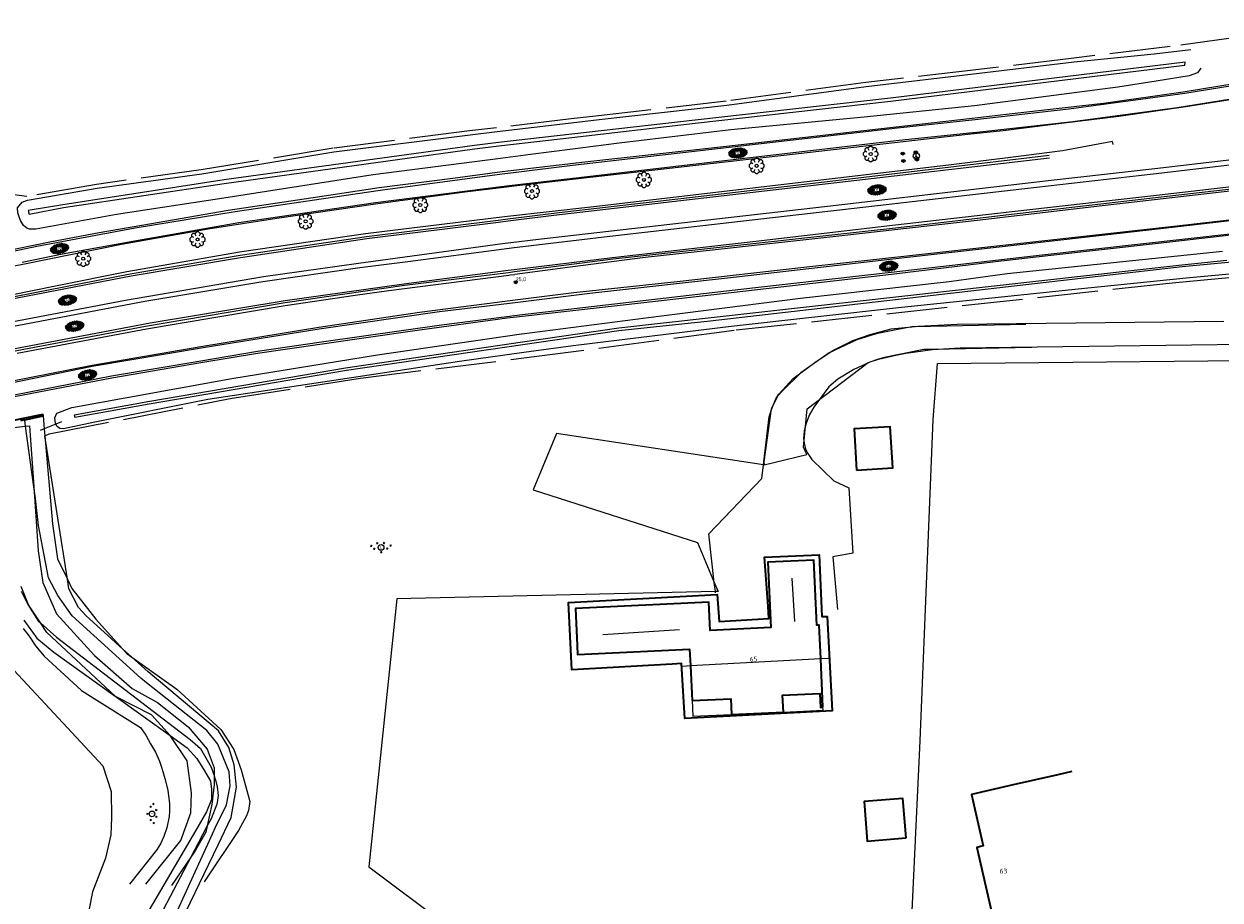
# Model space of a CAD drawing. Header units: metres. Extents: x 181682 to 183922, y 386244 to 387136.
# Tile 61 of 62: x 183452 to 183610, y 386935 to 387051. Entities that reach past the tile are written whole.
import ezdxf
from ezdxf.enums import TextEntityAlignment as Align

# ---------------------------------------------------------------- set-up
doc = ezdxf.new("R2010")
doc.units = ezdxf.units.M
doc.linetypes.add('IE-TERREINAFSCHEIDING', pattern=[10, 8, -2])
for name, color, linetype, lineweight in [('B-WE-GK-KADEMUUR-GV', 251, 'Continuous', 35), ('B-WE-GR-BOOM-S', 251, 'Continuous', 25), ('B-WE-GW-WATERGANG_INSTEEK-G', 251, 'Continuous', 18), ('B-WE-GW-WATERGANG_WATERLIJN-G', 251, 'Continuous', 18), ('B-WE-IE-TERREINAFSCHEIDING-G', 251, 'IE-TERREINAFSCHEIDING', 18), ('B-WE-KG-KADASTRAAL_NOK-G', 251, 'Continuous', 25), ('B-WE-KW-KUNSTWERK-GV', 251, 'Continuous', 25), ('B-WE-OG-TOPOGRAFIE_BEBOUWING-G', 251, 'Continuous', 35), ('B-WE-OG-TOPOGRAFIE_BEBOUWING-GV', 251, 'Continuous', 35), ('B-WE-OG-TOPOGRAFIE_BEBOUWING_LUIFEL-GV', 251, 'Continuous', 18), ('B-WE-OG-TOPOGRAFIE_TERREIN_AGRARISCH-GV', 251, 'Continuous', 18), ('B-WE-OG-TOPOGRAFIE_TERREIN_GROEN_BOS-GV', 251, 'Continuous', 18), ('B-WE-OG-TOPOGRAFIE_TERREIN_GROEN_BOS-SV', 251, 'Continuous', 25), ('B-WE-OG-TOPOGRAFIE_WATER-GV', 251, 'Continuous', 18), ('B-WE-OG-TOPOGRAFIE_WEG_BERM-GV', 251, 'Continuous', 18), ('B-WE-OG-TOPOGRAFIE_WEG_INRIT-GV', 251, 'Continuous', 25), ('B-WE-OG-TOPOGRAFIE_WEG_RIJWEG-GV', 251, 'Continuous', 18), ('B-WE-OG-TOPOGRAFIE_WEG_RIJWEG-SV', 251, 'Continuous', 25), ('B-WE-OG-TOPOGRAFIE_WEG_RIJWIELPAD-GV', 251, 'Continuous', 18), ('B-WE-OG-TOPOGRAFIE_WEG_RIJWIELPAD-SV', 251, 'Continuous', 25), ('B-WE-OG-TOPOGRAFIE_WEG_VERHARD-G', 251, 'Continuous', 18), ('B-WE-VW-BEWEGWIJZERING_DRAAGCONSTRUCTIE-S', 251, 'Continuous', 25), ('B-WE-VW-MARKERING-G', 251, 'Continuous', 18), ('B-WE-VW-VERKEERSTEKEN_DRAAGCONSTRUCTIE-S', 251, 'Continuous', 25), ('Label_Nummeraanduidingreeks', 7, 'Continuous', 25), ('Label_puntobject', 7, 'Continuous', 25)]:
    doc.layers.add(name, color=color, linetype=linetype, lineweight=lineweight)
doc.layers.add('B-WE-IE-MEUBILAIR_WEGMEUBILAIR-S', color=251, linetype='Continuous')
doc.styles.add('NLCS-ISO', font='NLCS-ISO.ttf')
doc.styles.add('NLCS-ISO-M250-T18', font='NLCS-ISO.ttf', dxfattribs={"height": 0.45})
doc.styles.get("Standard").update_dxf_attribs({"font": 'arial.ttf'})

# ---------------------------------------------------------------- blocks, each defined once
blk = doc.blocks.new('SIE-WEG_WEGWIJZER-SO')
for q in [(-0.2916815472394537, -0.2916815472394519), (-4.547473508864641e-16, 0.4124999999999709), (0.2916815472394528, -0.2916815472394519)]:
    blk.add_line((-4.547473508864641e-16, 0), q)
blk.add_circle((-4.547473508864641e-16, 0), 0.4125000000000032)
blk = doc.blocks.new('SIE-WEG_PAAL_ALGEMEEN_TYPE_02-SO')
at = {"ltscale": 0.5}
h = blk.add_hatch(color=256, dxfattribs=at)
h.paths.add_polyline_path([(4.547473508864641e-16, 0), (0.1875000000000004, 0, 0.4142135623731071), (4.547473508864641e-16, 0.1875)])
h.paths.add_polyline_path([(4.547473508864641e-16, -0.1875), (4.547473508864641e-16, 0), (-0.1874999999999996, 3.163459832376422e-14, 0.4142135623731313)])
for p, q in [((-0.1874999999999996, 3.163459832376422e-14), (0.1875000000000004, 0)), ((4.547473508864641e-16, -0.1875), (4.547473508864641e-16, 0.1875))]:
    blk.add_line(p, q, dxfattribs=at)
blk.add_circle((4.547473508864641e-16, 0), 0.1875, dxfattribs=at)
blk = doc.blocks.new('SIE-WEG_VERKEERSBORD_PAAL-SO')
blk.add_line((-0.2999998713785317, 0.0002770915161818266), (0.2999998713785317, -0.0002770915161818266))
for radius in [0.1999999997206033, 0.07454196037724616]:
    blk.add_circle((3.492459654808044e-10, 4.656612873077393e-10), radius)
blk = doc.blocks.new('SGR-BOOM_01')
at = {"layer": 'B-WE-GR-BOOM-S'}
for points in [[(-0.5, 0.25, 0), (-0.75, 0.375, 0), (-1, 0.125, 0), (-1, -0.125, 0), (-0.75, -0.375, 0), (-0.5, -0.25, 0)], [(-0.3295050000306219, 0.7954949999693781, 0), (-0.6187190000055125, 0.7954949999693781, 0), (-0.7954950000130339, 0.6187190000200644, 0), (-0.7954950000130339, 0.3295049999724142, 0)], [(0.25, 0.5, 0), (0.375, 0.75, 0), (0.125, 1, 0), (-0.125, 1, 0), (-0.375, 0.75, 0), (-0.25, 0.5, 0)], [(0.7954949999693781, 0.3295049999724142, 0), (0.7954949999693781, 0.6187190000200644, 0), (0.6187179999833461, 0.7954949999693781, 0), (0.3295049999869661, 0.7954949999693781, 0)], [(0.5, -0.25, 0), (0.75, -0.375, 0), (1, -0.125, 0), (1, 0.125, 0), (0.75, 0.375, 0), (0.5, 0.25, 0)], [(-0.7954950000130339, -0.3295050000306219, 0), (-0.7954950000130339, -0.6187180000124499, 0), (-0.6187190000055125, -0.7954950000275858, 0), (-0.3295050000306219, -0.7954950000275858, 0)], [(-0.25, -0.5, 0), (-0.375, -0.75, 0), (-0.125, -1, 0), (0.125, -1, 0), (0.375, -0.75, 0), (0.25, -0.5, 0)], [(0.3295049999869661, -0.7954950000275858, 0), (0.6187179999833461, -0.7954950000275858, 0), (0.7954949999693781, -0.6187180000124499, 0), (0.7954949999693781, -0.3295050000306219, 0)]]:
    blk.add_polyline3d(points, dxfattribs=at)
blk.add_circle((0, 0), 0.2, dxfattribs=at)
blk.add_circle((0, 0), 0.2, dxfattribs=at)
blk = doc.blocks.new('SVH-GESLOTEN-SO')
at = {"linetype": 'Continuous', "lineweight": 0}
for p, q in [((-1.680019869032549, -0.04047918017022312), (-0.1865435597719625, 0.8719841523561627)), ((-1.66195131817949, 0.1205660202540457), (0.02107671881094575, -0.9064901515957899)), ((-1.627289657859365, -0.2362943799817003), (0.1849863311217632, 0.871404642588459)), ((-1.62234831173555, 0.2205000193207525), (-0.666161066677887, 0.8051829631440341)), ((-1.576988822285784, 0.2959003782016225), (0.3582210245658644, -0.8861671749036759)), ((-1.517352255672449, -0.3968696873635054), (-0.4489621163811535, 0.2557145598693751)), ((-1.445372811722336, 0.4424483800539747), (-0.4489621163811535, -0.1661700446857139)), ((-1.368009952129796, -0.5316247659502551), (-0.4489621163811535, 0.02973958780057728)), ((-1.276561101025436, 0.5672510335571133), (-0.4489621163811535, 0.0617446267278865)), ((-1.076322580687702, 0.6718880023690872), (-0.4489621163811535, 0.2886894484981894)), ((-0.8445506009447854, 0.7576948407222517), (-0.1027257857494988, 0.3042070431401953)), ((-0.5788661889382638, 0.8235380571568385), (0.2706663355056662, 0.3042070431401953)), ((-0.4407493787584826, -0.8750703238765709), (1.540182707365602, 0.3357146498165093)), ((-0.370404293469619, 0.3042070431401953), (0.4993280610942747, 0.8358864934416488)), ((-0.2769276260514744, 0.8654535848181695), (1.600450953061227, -0.2820374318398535)), ((-0.11899332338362, -0.9042528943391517), (1.639336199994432, 0.1702818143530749)), ((7.827879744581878e-05, 0.3042070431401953), (0.7716785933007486, 0.77589701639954)), ((0.07819232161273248, 0.8760614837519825), (1.669847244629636, -0.09638564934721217)), ((0.3705608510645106, 0.3022673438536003), (1.012229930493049, 0.6947967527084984)), ((0.3705608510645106, 0.07532252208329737), (1.220342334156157, 0.5951609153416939)), ((0.3705608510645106, -0.1516222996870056), (1.397197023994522, 0.4764037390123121)), ((0.3705608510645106, 0.2431065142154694), (1.480702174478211, -0.4344518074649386)), ((0.3705608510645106, 0.01519184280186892), (1.320111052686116, -0.5656782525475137)), ((0.5200824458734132, 0.832332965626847), (1.650046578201, 0.1413900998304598)), ((-1.672879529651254, -0.09949021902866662), (-0.3919432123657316, -0.8817286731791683)), ((-1.453198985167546, -0.4614759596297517), (-1.037062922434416, -0.7157209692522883)), ((-1.183622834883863, -0.646913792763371), (-0.4489621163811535, -0.1981750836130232)), ((-0.9689263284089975, -0.7426949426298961), (-0.2443238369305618, -0.3000092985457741)), ((-0.7222888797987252, -0.8194951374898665), (0.1271285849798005, -0.3000092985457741)), ((-0.2297760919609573, -0.3000092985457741), (0.650372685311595, -0.8371589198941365)), ((0.1426461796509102, -0.3000092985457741), (0.9054117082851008, -0.7660101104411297)), ((0.2681772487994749, -0.895217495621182), (1.676209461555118, -0.03536449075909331)), ((0.3705608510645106, -0.211752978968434), (1.128320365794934, -0.6752986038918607)), ((0.7980848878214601, -0.7996068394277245), (1.571474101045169, -0.3270922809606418))]:
    blk.add_line(p, q, dxfattribs=at)
at = {"linetype": 'Continuous', "lineweight": 0, "style": 'NLCS-ISO'}
blk.add_text('R', height=0.5399945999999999, dxfattribs=at).set_placement((0, 0), align=Align.MIDDLE_CENTER)
blk = doc.blocks.new('SGR-BOS_LOOF-SO')
at = {"ltscale": 0.1}
for p, q in [((-1.728494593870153, 0.4354355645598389), (-1.843964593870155, 0.2354356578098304)), ((-1.843965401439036, 0.2354364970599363), (-1.613025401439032, 0.2354364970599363)), ((-1.728495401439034, 0.2354364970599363), (-1.728495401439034, 0.1354364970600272)), ((-1.728494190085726, 0.4354367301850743), (-1.613024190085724, 0.2354368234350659)), ((-0.6460873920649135, 0.9005563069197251), (-0.7615573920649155, 0.700556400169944)), ((-0.7615573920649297, 0.7005567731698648), (-0.5306173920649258, 0.7005567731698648)), ((-0.6460869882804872, 0.9005565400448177), (-0.5306169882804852, 0.7005566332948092)), ((-0.6460873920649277, 0.7005567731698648), (-0.6460873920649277, 0.6005567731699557)), ((0.508613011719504, 0.9005556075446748), (0.3931430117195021, 0.7005557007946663)), ((0.3931426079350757, 0.7005567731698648), (0.6240826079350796, 0.7005567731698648)), ((0.5086126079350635, 0.7005567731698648), (0.5086126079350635, 0.6005567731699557)), ((0.5086138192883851, 0.9005565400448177), (0.6240838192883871, 0.7005566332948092)), ((1.663117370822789, 0.4354355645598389), (1.547647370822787, 0.2354356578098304)), ((1.547646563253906, 0.2354364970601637), (1.77858656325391, 0.2354364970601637)), ((1.663116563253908, 0.2354364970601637), (1.663116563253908, 0.1354364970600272)), ((1.663117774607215, 0.4354367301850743), (1.778587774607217, 0.2354368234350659)), ((-1.223437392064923, -0.07789345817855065), (-1.338907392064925, -0.2778933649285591)), ((-1.338907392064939, -0.277892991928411), (-1.107967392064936, -0.277892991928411)), ((-1.223436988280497, -0.07789322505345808), (-1.107966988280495, -0.2778931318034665)), ((-1.223437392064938, -0.277892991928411), (-1.223437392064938, -0.3778929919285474)), ((-0.1085448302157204, -0.8811461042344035), (0.1223951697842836, -0.8811461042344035)), ((0.006925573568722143, -0.6811468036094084), (-0.1085444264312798, -0.8811467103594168)), ((0.006925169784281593, -0.8811461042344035), (0.006925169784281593, -0.9811461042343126)), ((0.006925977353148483, -0.6811461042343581), (0.1223959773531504, -0.8811460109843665)), ((1.085963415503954, -0.07789392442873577), (0.9704934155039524, -0.2778938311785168)), ((0.9704926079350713, -0.277892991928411), (1.201432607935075, -0.277892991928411)), ((1.085962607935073, -0.277892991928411), (1.085962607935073, -0.3778929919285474)), ((1.085963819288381, -0.07789275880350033), (1.201433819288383, -0.2778926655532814))]:
    blk.add_line(p, q, dxfattribs=at)
blk.add_circle((0, 0), 0.5, dxfattribs=at)
at = {"style": 'NLCS-ISO'}
blk.add_text('L', height=0.5, dxfattribs=at).set_placement((-0.1676374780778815, -0.2523533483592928))
at = {"ltscale": 0.1, "style": 'NLCS-ISO'}
blk.add_attdef('TYPE', text='', height=0.5, dxfattribs=at).set_placement((3.470943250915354, -0.01606055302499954), align=Align.MIDDLE_CENTER)

msp = doc.modelspace()

# ---------------------------------------------------------------- linework, layer by layer
at = {"layer": 'B-WE-GK-KADEMUUR-GV'}
msp.add_line((183451.816, 386998.5410000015, 24.576), (183454.2520000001, 386999.0610000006, 24.574), dxfattribs=at)
for points in [[(183454.2520000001, 386999.0610000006, 24.574), (183454.211, 386999.2569999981, 24.574), (183451.191, 386998.6120000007, 24.577), (183448.257, 386997.9839999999, 24.58), (183445.251, 386997.3420000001, 24.583), (183445.292, 386997.1470000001, 24.583)], [(183451.816, 386998.5410000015, 24.576), (183451.414, 386998.4550000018, 24.577), (183451.238, 386998.417000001, 21.801)]]:
    msp.add_polyline3d(points, dxfattribs=at)
at = {"layer": 'B-WE-GW-WATERGANG_INSTEEK-G'}
for points in [[(183454.478, 386996.4230000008, 24.575), (183455.474, 386984.8040000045, 24.58), (183456.154, 386980.1809999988, 24.586), (183457.449, 386977.5370000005, 24.586), (183458.0510000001, 386976.3079999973, 24.586), (183461.2060000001, 386972.2250000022, 24.586), (183464.7190000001, 386968.3460000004, 24.489), (183465.329, 386967.6730000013, 24.472), (183465.954, 386967.2280000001, 24.476), (183471.8880000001, 386962.9969999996, 24.514), (183475.583, 386959.6130000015, 24.455), (183477.686, 386957.6730000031, 24.41), (183479.422, 386955.0640000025, 24.41), (183480.399, 386952.3510000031, 24.359), (183481.534, 386948.1950000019, 24.321), (183481.3390000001, 386946.999000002, 24.318), (183481.096, 386946.2889999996, 24.318), (183480.014, 386944.3409999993, 24.324), (183475.509, 386937.5920000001, 24.38)], [(183451.633, 386971.0190000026, 24.151), (183452.386, 386969.9779999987, 24.151), (183453.24, 386968.7410000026, 24.151), (183454.388, 386967.378999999, 24.151), (183459.3150000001, 386962.8429999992, 24.151), (183461.3150000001, 386961.541999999, 24.151), (183467.118, 386957.9360000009, 24.136), (183467.792, 386956.9270000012, 24.124), (183468.436, 386955.7950000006, 24.118), (183469.065, 386954.6750000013, 24.112), (183469.59, 386953.5200000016, 24.112), (183469.838, 386952.8459999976, 24.112), (183470.067, 386952.1570000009, 24.112), (183470.304, 386951.2110000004, 24.109), (183470.709, 386949.6900000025, 24.106), (183470.932, 386947.8849999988, 24.106), (183470.945, 386946.9000000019, 24.106), (183470.889, 386946.203000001, 24.106), (183470.564, 386944.7289999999, 24.106), (183470.19, 386943.5749999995, 24.106), (183469.718, 386942.5829999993, 24.106), (183469.218, 386941.75, 24.106), (183465.6430000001, 386937.2829999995, 24.106)]]:
    msp.add_polyline3d(points, dxfattribs=at)
at = {"layer": 'B-WE-GW-WATERGANG_WATERLIJN-G'}
for points in [[(183447.474, 386997.208000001, 23.55), (183451.9300000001, 386997.7019999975, 23.55), (183452.467, 386997.7620000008, 23.55), (183453.017, 386989.6790000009, 23.55), (183453.59, 386981.2630000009, 23.55), (183454.217, 386977.0819999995, 23.55), (183456.022, 386972.9600000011, 23.55), (183461.026, 386967.4450000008, 23.55), (183465.9970000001, 386963.0810000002, 23.55), (183469.3560000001, 386961.2449999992, 23.55), (183473.405, 386958.0259999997, 23.55), (183475.908, 386955.0860000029, 23.55), (183476.813, 386952.6329999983, 23.55), (183476.819, 386951.6379999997, 23.55), (183476.826, 386950.4090000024, 23.55), (183476.503, 386947.7909999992, 23.55), (183475.921, 386944.9920000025, 23.55), (183475.741, 386944.1250000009, 23.55), (183474.369, 386941.7619999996, 23.55), (183473.731, 386940.8269999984, 23.55), (183471.196, 386937.1070000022, 23.55)], [(183467.794, 386937.2650000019, 23.538), (183472.441, 386943.0490000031, 23.55), (183473.759, 386946.6709999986, 23.55), (183473.83, 386949.3510000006, 23.55), (183473.281, 386953.5310000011, 23.55), (183471.015, 386956.8740000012, 23.55), (183471.003, 386956.8880000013, 23.55), (183468.535, 386959.6060000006, 23.55), (183463.89, 386961.9920000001, 23.55), (183463.832, 386962.022000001, 23.55), (183463.777, 386962.0729999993, 23.55), (183454.7550000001, 386970.4930000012, 23.55), (183453.9110000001, 386971.7469999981, 23.55), (183452.3, 386974.1400000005, 23.55), (183451.3430000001, 386976.5410000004, 23.55)]]:
    msp.add_polyline3d(points, dxfattribs=at)
at = {"layer": 'B-WE-IE-TERREINAFSCHEIDING-G'}
for points in [[(183624.981, 387050.7699999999, 26.149), (183612.343, 387049.0679999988, 26.194), (183603.011, 387047.7950000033, 26.209), (183590.278, 387046.2520000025, 26.185), (183577.756, 387044.7519999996, 26.161), (183562.846, 387043.0319999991, 26.016), (183544.416, 387040.5710000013, 25.926), (183527.571, 387038.6619999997, 25.858), (183523.944, 387038.2340000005, 25.822), (183514.102, 387037.0730000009, 25.724)], [(183514.102, 387037.0730000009, 25.724), (183510.54, 387036.6519999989, 25.688), (183492.541, 387034.376000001, 25.506), (183475.123, 387031.5020000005, 25.077), (183461.297, 387029.6020000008, 24.83), (183452.117, 387027.9900000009, 24.866)], [(183517.687, 387006.6999999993, 25.581), (183545.734, 387010.4030000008, 25.724), (183603.295, 387016.6040000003, 25.885), (183627.7790000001, 387018.8910000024, 26.308), (183655.681, 387021.9279999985, 26.385), (183748.255, 387031.7319999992, 26.475)], [(183452.117, 387027.9900000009, 24.866), (183449.431, 387028.3600000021, 24.609), (183448.626, 387028.4710000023, 24.532)], [(183455.023, 386996.6840000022, 25.15), (183478.946, 387001.3440000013, 25.351), (183496.152, 387004.0480000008, 25.396), (183517.687, 387006.6999999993, 25.581)]]:
    msp.add_polyline3d(points, dxfattribs=at)
at = {"layer": 'B-WE-KG-KADASTRAAL_NOK-G'}
for p, q in [((183553.477, 386971.9530000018, 32.507), (183553.116, 386977.6719999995, 32.504)), ((183538.236, 386970.8270000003, 32.567), (183528.116, 386970.1900000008, 32.585))]:
    msp.add_line(p, q, dxfattribs=at)
msp.add_polyline3d([(183557.9140000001, 386967.0619999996, 37.143), (183556.89, 386967.0060000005, 37.144), (183539.687, 386966.0700000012, 37.154), (183538.6460000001, 386966.0130000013, 37.155)], dxfattribs=at)
at = {"layer": 'B-WE-KW-KUNSTWERK-GV'}
msp.add_polyline3d([(183456.66, 386998.2579999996, 24.05), (183455.926, 386997.9610000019, 24.05), (183454.4, 386997.3449999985, 24.05), (183453.843, 386997.1199999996, 24.05)], dxfattribs=at)
at = {"layer": 'B-WE-OG-TOPOGRAFIE_BEBOUWING-G'}
msp.add_polyline3d([(183549.93, 386973.9489999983, 29.287), (183549.473, 386980.4110000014, 28.932), (183556.677, 386980.7349999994, 28.965), (183556.987, 386973.6560000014, 29.001), (183557.025, 386972.5740000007, 31.953), (183557.747, 386972.6030000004, 31.95), (183558.4040000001, 386960.1299999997, 30.61), (183538.9720000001, 386959.1330000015, 30.645), (183538.513, 386966.3859999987, 36.896), (183537.271, 386966.3060000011, 28.87), (183524.03, 386965.5529999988, 28.929), (183523.598, 386974.4480000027, 29.189), (183543.216, 386975.5129999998, 29.129), (183543.493, 386971.9240000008, 31.932), (183550.043, 386972.3180000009, 31.962), (183549.93, 386973.9489999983, 29.287)], dxfattribs=at)
at = {"layer": 'B-WE-OG-TOPOGRAFIE_BEBOUWING-GV'}
msp.add_line((183545.1240000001, 386959.6769999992), (183551.9610000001, 386959.9930000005), dxfattribs=at)
for points in [[(183561.62, 386991.9179999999, 0), (183566.386, 386992.2010000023, 0), (183566.064, 386997.6309999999, 0), (183561.298, 386997.3480000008, 0), (183561.62, 386991.9179999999, 0)], [(183557.1890000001, 386960.6179999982, 0), (183556.89, 386967.0060000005, 0), (183556.6810000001, 386971.4640000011, 0), (183556.361, 386971.4490000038, 0), (183555.959, 386980.0349999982, 0), (183549.897, 386979.751000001, 0), (183550.301, 386971.1269999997, 0), (183542.298, 386970.7520000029, 0), (183542.124, 386974.4630000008, 0), (183524.5000000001, 386973.6369999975, 0), (183524.728, 386968.7709999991, 0), (183524.785, 386967.601000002, 0), (183539.585, 386968.2819999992, 0), (183539.687, 386966.0700000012, 0), (183539.898, 386961.4970000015, 0)], [(183539.898, 386961.4970000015, 0), (183545.0290000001, 386961.7339999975, 0), (183545.1240000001, 386959.6769999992, 0)], [(183551.9610000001, 386959.9930000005, 0), (183551.857, 386962.2170000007, 0), (183556.787, 386962.4479999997, 0), (183556.873, 386960.6030000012, 0), (183557.1890000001, 386960.6179999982, 0)], [(183590.056, 386952.1380000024, 0), (183588.172, 386951.7249999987, 0), (183582.3050000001, 386950.3829999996, 0), (183576.786, 386949.1210000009, 0), (183578.3400000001, 386942.3269999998, 0), (183577.478, 386942.1299999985, 0), (183582.0110000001, 386922.3149999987, 0), (183582.561, 386922.4409999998, 0), (183585.202, 386910.896999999, 0), (183594.938, 386913.1240000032, 0)], [(183568.147, 386943.3780000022, 0), (183567.734, 386948.5770000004, 0), (183562.611, 386948.1700000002, 0), (183563.024, 386942.9710000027, 0), (183568.147, 386943.3780000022, 0)]]:
    msp.add_polyline3d(points, dxfattribs=at)
at = {"layer": 'B-WE-OG-TOPOGRAFIE_BEBOUWING_LUIFEL-GV'}
for points in [[(183539.898, 386961.4970000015, 0), (183539.993, 386959.4399999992, 0), (183545.1240000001, 386959.6769999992, 0)], [(183551.9610000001, 386959.9930000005, 0), (183557.207, 386960.2349999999, 0), (183557.1890000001, 386960.6179999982, 0)]]:
    msp.add_polyline3d(points, dxfattribs=at)
at = {"layer": 'B-WE-OG-TOPOGRAFIE_TERREIN_AGRARISCH-GV'}
msp.add_line((183452.117, 387027.9900000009, 24.866), (183449.431, 387028.3600000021, 24.532), dxfattribs=at)
at = {"layer": 'B-WE-OG-TOPOGRAFIE_TERREIN_GROEN_BOS-GV'}
msp.add_line((183454.478, 386996.4230000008, 24.575), (183455.023, 386996.6840000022, 25.15), dxfattribs=at)
for points in [[(183567.794, 386906.5099999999, 0), (183568.7680000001, 386930.0160000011, 0), (183570.036, 386956.1859999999, 0), (183571.723, 386998.5799999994, 0), (183572.2970000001, 387005.9759999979, 0), (183625.842, 387006.4810000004, 0), (183660.524, 387007.7509999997, 0), (183677.366, 387007.6589999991, 0)], [(183549.425, 386992.5900000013, 0), (183549.338, 386992.6029999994, 0), (183522.0080000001, 386996.7510000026, 0), (183518.925, 386989.3090000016, 0), (183540.641, 386982.3630000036, 0), (183542.845, 386977.0809999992, 0), (183543.343, 386975.8860000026, 0), (183542.978, 386975.8780000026, 0), (183500.95, 386974.9150000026, 0), (183497.23, 386939.5730000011, 0), (183507.384, 386931.9400000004, 0), (183503.123, 386918.2970000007, 0)], [(183440.969, 386975.6020000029, 0), (183462.131, 386952.8979999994, 0), (183463.217, 386949.518000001, 0), (183463.272, 386946.0749999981, 0), (183463.183, 386943.7700000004, 0), (183462.476, 386940.7270000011, 0), (183460.778, 386936.2670000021, 0), (183459.504, 386929.7769999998, 0), (183459.225, 386924.2159999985, 0), (183459.203, 386920.2849999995, 0), (183459.821, 386917.7690000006, 0), (183461.726, 386916.8359999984, 0), (183466.589, 386915.6290000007, 0), (183469.895, 386915.8190000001, 0), (183495.829, 386907.5490000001, 0), (183500.117, 386906.9610000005, 0), (183508.55, 386906.8139999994, 0), (183525.058, 386900.6619999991, 0), (183528.578, 386897.9800000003, 0), (183540.219, 386890.2409999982, 0), (183544.564, 386886.1560000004, 0), (183550.1270000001, 386879.0180000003, 0), (183552.7750000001, 386876.2310000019, 0)]]:
    msp.add_polyline3d(points, dxfattribs=at)
at = {"layer": 'B-WE-OG-TOPOGRAFIE_WATER-GV'}
for points in [[(183514.164, 387036.5760000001, 25.724), (183523.964, 387037.7330000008, 25.821), (183527.628, 387038.1660000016, 25.858), (183544.477, 387040.0750000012, 25.926), (183562.908, 387042.5349999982, 26.016), (183577.816, 387044.2559999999, 26.161), (183590.338, 387045.7560000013, 26.185), (183600.9, 387046.8260000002, 26.027), (183605.762, 387047.3950000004, 26.072)], [(183452.2680000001, 387026.1470000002, 23.812), (183452.405, 387025.674999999, 23.857), (183456.946, 387026.5420000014, 23.946), (183478.134, 387029.705000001, 24.384), (183511.1790000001, 387034.3040000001, 24.679), (183514.399, 387034.6770000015, 24.688), (183524.041, 387035.7930000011, 24.717), (183540.2980000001, 387037.6749999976, 24.764), (183566.097, 387040.5820000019, 24.847), (183604.9610000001, 387045.3319999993, 24.822), (183605.017, 387045.7430000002, 24.834), (183566.081, 387040.9690000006, 24.84), (183540.323, 387038.059, 24.776), (183524.025, 387036.2070000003, 24.663), (183514.346, 387035.1069999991, 24.596), (183511.17, 387034.7460000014, 24.574), (183478.153, 387030.2070000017, 24.397), (183456.838, 387026.9069999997, 23.949), (183452.2680000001, 387026.1470000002, 23.812)], [(183607.071, 387044.9290000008, 25.976), (183606.635, 387044.3399999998, 25.895), (183605.53, 387043.9379999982, 25.87), (183601.182, 387043.2000000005, 25.946), (183596.102, 387042.4100000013, 26.023), (183577.181, 387039.9610000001, 26.116), (183562.633, 387038.469000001, 26.036), (183545.024, 387036.8060000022, 25.691), (183530.298, 387035.0600000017, 25.748), (183524.102, 387034.2580000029, 25.746), (183518.5650000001, 387033.5400000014, 25.745), (183514.604, 387033.025000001, 25.716)], [(183514.604, 387033.025000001, 25.716), (183497.827, 387030.8420000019, 25.593), (183478.102, 387027.774999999, 25.599), (183463.9450000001, 387025.6430000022, 25.593), (183453.298, 387023.681000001, 25.518), (183452.4380000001, 387023.6889999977, 25.494), (183452.115, 387023.8150000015, 25.462), (183451.671, 387024.1800000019, 25.375), (183451.244, 387024.8330000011, 25.256), (183451.034, 387025.432000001, 25.179), (183450.894, 387025.8310000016, 25.128), (183450.864, 387026.4980000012, 25.03), (183451.466, 387027.2429999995, 24.913), (183452.203, 387027.4980000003, 24.866), (183461.374, 387029.1079999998, 24.83), (183475.198, 387031.0079999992, 25.077), (183492.613, 387033.8809999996, 25.506), (183510.601, 387036.1560000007, 25.688), (183514.164, 387036.5760000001, 25.724)], [(183610.511, 387019.5419999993, 25.009), (183604.576, 387018.9460000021, 24.999), (183530.247, 387010.644000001, 24.81), (183517.537, 387008.7750000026, 24.569), (183494.179, 387005.3420000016, 24.125), (183468.3170000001, 387000.9709999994, 24.287), (183458.351, 386999.1649999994, 24.3), (183458.448, 386998.8900000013, 24.3), (183468.23, 387000.6550000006, 24.249), (183494.276, 387005.0750000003, 24.062), (183517.572, 387008.468999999, 24.513), (183530.259, 387010.3169999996, 24.759), (183542.309, 387011.6030000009, 24.797), (183604.61, 387018.7560000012, 24.999), (183632.716, 387021.4000000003, 25.015)], [(183517.41, 387009.8650000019, 25.238), (183517.436, 387009.8679999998, 25.238), (183533.795, 387011.9940000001, 25.286), (183554.212, 387014.6100000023, 25.557), (183573.859, 387016.779999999, 25.569), (183581.5050000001, 387017.8319999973, 25.886), (183609.916, 387020.774000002, 26.042)], [(183622.401, 387018.8240000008, 26.2), (183605.548, 387017.2669999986, 26.158), (183590.861, 387015.7699999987, 26.071), (183580.772, 387014.7440000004, 25.88), (183567.542, 387013.3510000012, 25.655), (183545.058, 387010.8510000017, 25.59), (183524.23, 387008.2869999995, 25.563), (183517.696, 387007.4020000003, 25.547)], [(183517.696, 387007.4020000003, 25.547), (183509.207, 387006.2520000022, 25.525), (183495.8500000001, 387004.2230000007, 25.229), (183476.003, 387001.2369999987, 25.176), (183461.083, 386998.2120000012, 25.14), (183456.929, 386997.373000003, 25.152), (183456.45, 386997.409000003, 25.187), (183456.102, 386997.6740000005, 25.196), (183455.926, 386997.9610000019, 25.212), (183455.874, 386998.0460000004, 25.217), (183455.792, 386998.8179999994, 25.244), (183456.049, 386999.410000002, 25.271), (183458.016, 387000.1580000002, 25.274), (183479.174, 387003.9740000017, 25.22), (183498.376, 387007.1260000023, 25.221), (183517.41, 387009.8650000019, 25.238)], [(183470.564, 386930.7459999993, 0), (183476.2080000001, 386943.0209999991, 0), (183477.02, 386944.788000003, 0), (183478.449, 386947.7610000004, 0), (183478.941, 386950.2660000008, 0), (183478.814, 386952.1150000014, 0), (183477.307, 386955.744000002, 0), (183475.858, 386957.5679999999, 0), (183467.901, 386963.8330000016, 0), (183467.135, 386964.4360000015, 0), (183458.059, 386972.6849999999, 0), (183456.179, 386975.3840000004, 0), (183454.956, 386977.6749999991, 0), (183453.644, 386984.5960000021, 0), (183453.223, 386988.1599999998, 0), (183453.017, 386989.6790000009, 0), (183451.9300000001, 386997.7019999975, 0), (183451.823, 386998.4909999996, 0), (183451.816, 386998.5410000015, 24.576)], [(183454.2520000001, 386999.0610000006, 24.574), (183454.4, 386997.3449999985, 24.575), (183454.441, 386996.8660000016, 24.575), (183454.478, 386996.4230000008, 24.575)], [(183503.123, 386918.2970000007, 0), (183491.529, 386921.8100000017, 0), (183472.849, 386926.2880000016, 0), (183472.216, 386926.6600000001, 0), (183471.566, 386927.7660000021, 0), (183471.392, 386928.9050000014, 0), (183471.851, 386931.0770000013, 0), (183477.339, 386942.4760000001, 0), (183479.073, 386946.0779999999, 0), (183479.792, 386950.0579999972, 0), (183479.463, 386953.0080000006, 0), (183478.761, 386955.3250000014, 0), (183477.399, 386957.4999999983, 0), (183468.112, 386965.2720000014, 0), (183465.954, 386967.2280000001, 0), (183464.7190000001, 386968.3460000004, 0), (183459.921, 386972.6940000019, 0), (183458.908, 386973.7700000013, 0), (183457.6520000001, 386976.2470000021, 0), (183457.449, 386977.5370000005, 1.571), (183454.478, 386996.4230000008, 24.575)], [(183451.357, 386975.9180000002, 0), (183452.22, 386974.1670000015, 0), (183453.61, 386972.0170000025, 0), (183453.9110000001, 386971.7469999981, 0), (183456.0020000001, 386969.8700000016, 0), (183473.642, 386956.3740000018, 0), (183474.329, 386955.7750000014, 0), (183475.016, 386955.1750000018, 0), (183476.41, 386952.7339999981, 0), (183476.819, 386951.6379999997, 0), (183476.845, 386951.5680000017, 0), (183476.959, 386951.1460000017, 0), (183476.982, 386951.061999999, 0), (183477.235, 386950.1250000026, 0), (183477.33, 386948.9680000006, 0), (183477.222, 386948.0599999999, 0), (183477.196, 386947.8440000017, 0), (183476.407, 386945.9159999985, 0), (183475.921, 386944.9920000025, 0), (183475.288, 386943.7879999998, 0), (183473.731, 386940.8269999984, 0), (183467.371, 386928.7260000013, 0)], [(183451.703, 386972.0989999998, 0), (183453.431, 386969.7239999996, 0), (183455.665, 386967.8950000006, 0), (183463.777, 386962.0729999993, 0), (183463.89, 386961.9920000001, 0), (183471.003, 386956.8880000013, 0), (183473.272, 386955.2590000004, 0), (183474.519, 386953.8420000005, 0), (183475.557, 386952.2190000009, 0), (183476.352, 386950.8680000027, 0), (183476.489, 386949.7900000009, 0), (183476.453, 386948.4460000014, 0), (183475.828, 386946.8369999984, 0), (183474.3620000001, 386944.3300000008, 0), (183466.756, 386931.3270000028, 0)]]:
    msp.add_polyline3d(points, dxfattribs=at)
at = {"layer": 'B-WE-OG-TOPOGRAFIE_WEG_BERM-GV'}
for points in [[(183756.2010000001, 387045.2310000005, 28.776), (183747.753, 387044.2709999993, 28.669), (183731.124, 387042.4150000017, 28.331), (183714.667, 387040.5360000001, 28.031), (183697.711, 387038.6480000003, 27.747), (183679.605, 387036.5670000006, 27.486), (183662.2150000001, 387034.5120000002, 27.283), (183645.953, 387032.6980000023, 27.077), (183628.827, 387030.7040000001, 26.899), (183611.294, 387028.7350000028, 26.724), (183594.45, 387026.8000000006, 26.563), (183577.522, 387024.840999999, 26.424), (183560.059, 387022.857999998, 26.345), (183542.989, 387020.9820000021, 26.227), (183533.712, 387019.943000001, 26.181), (183523.816, 387018.6790000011, 26.125), (183516.495, 387017.7309999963, 26.102)], [(183595.4990000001, 387034.873000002, 26.588), (183595.385, 387035.2470000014, 26.546), (183588.808, 387034.0420000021, 26.551), (183582.291, 387033.1859999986, 26.545), (183573.396, 387032.1090000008, 26.446), (183526.537, 387026.5750000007, 26.337), (183515.555, 387025.351999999, 26.35)], [(183515.555, 387025.351999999, 26.35), (183515.126, 387025.304000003, 26.342), (183496.814, 387023.0960000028, 26.286), (183480.184, 387020.6700000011, 26.264), (183465.288, 387018.059999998, 26.23), (183455.888, 387016.1759999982, 26.306), (183447.37, 387014.4660000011, 26.301), (183444.427, 387013.874999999, 26.3), (183441.023, 387013.1920000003, 26.298), (183426.645, 387009.953000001, 26.262), (183426.633, 387010.0260000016, 26.261), (183403.595, 387004.119000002, 26.277), (183395.879, 387001.8479999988, 26.26), (183393.421, 387001.2230000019, 26.243), (183380.46, 386997.5890000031, 26.258), (183365.053, 386992.5010000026, 26.185), (183353.864, 386988.7609999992, 26.247), (183351.838, 386988.0330000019, 26.244)], [(183450.82, 387007.3400000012, 25.995), (183467.876, 387010.5580000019, 26.009), (183486.212, 387013.6379999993, 26.105), (183495.456, 387014.9840000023, 26.049), (183499.88, 387015.6169999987, 26.015), (183515.698, 387017.6340000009, 26.065), (183515.895, 387017.6509999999, 26.1), (183516.495, 387017.7309999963, 26.102)]]:
    msp.add_polyline3d(points, dxfattribs=at)
at = {"layer": 'B-WE-OG-TOPOGRAFIE_WEG_INRIT-GV'}
for points in [[(183610.093, 387011.5059999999, 0), (183574.906, 387011.1320000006, 0), (183568.904, 387010.7890000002, 0), (183566.862, 387010.4200000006, 0), (183564.219, 387009.8930000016, 0), (183561.648, 387009.0840000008, 0), (183558.014, 387007.3740000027, 0), (183554.2450000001, 387004.7210000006, 0), (183551.839, 387002.3740000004, 0), (183551.22, 387001.7130000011, 0), (183550.362, 387000.0030000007, 0), (183549.386, 386993.0030000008, 0), (183549.425, 386992.5900000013, 0)], [(183549.425, 386992.5900000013, 0), (183555.04, 386993.9599999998, 0), (183554.595, 386994.9249999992, 0), (183555.114, 386999.9720000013, 0), (183563.1520000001, 387006.1240000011, 0), (183564.536, 387006.5249999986, 0), (183566.815, 387007.0790000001, 0), (183568.108, 387007.3360000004, 0), (183571.659, 387007.8350000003, 0), (183575.3, 387008.0399999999, 0), (183632.9650000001, 387008.7750000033, 0), (183647.259, 387008.8710000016, 0), (183674.048, 387009.0499999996, 0), (183677.2870000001, 387009.2899999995, 0)]]:
    msp.add_polyline3d(points, dxfattribs=at)
at = {"layer": 'B-WE-OG-TOPOGRAFIE_WEG_RIJWEG-GV'}
for points in [[(183587.0350000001, 387033.4070000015, 26.543), (183557.39, 387029.8770000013, 26.465), (183540.732, 387027.9400000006, 26.372), (183522.3470000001, 387025.8490000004, 26.399), (183515.599, 387024.9969999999, 26.356)], [(183516.453, 387018.0900000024, 26.085), (183529.483, 387019.7779999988, 26.139), (183548.363, 387021.8490000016, 26.258), (183567.136, 387023.9000000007, 26.352), (183582.078, 387025.6929999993, 26.447), (183602.233, 387027.9900000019, 26.627), (183615.731, 387029.5350000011, 26.746)], [(183515.599, 387024.9969999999, 26.356), (183514.302, 387024.8329999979, 26.348), (183496.913, 387022.6629999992, 26.356), (183480.241, 387020.2259999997, 26.345), (183465.735, 387017.7619999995, 26.338), (183448.387, 387014.3809999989, 26.308), (183447.439, 387014.1779999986, 26.31), (183444.505, 387013.5500000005, 26.316), (183438.873, 387012.3450000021, 26.328), (183425.847, 387009.4049999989, 26.244), (183416.928, 387007.2090000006, 26.244), (183416.819, 387007.1799999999, 26.244)], [(183418.578, 387000.2590000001, 26.015), (183422.5710000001, 387001.2859999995, 26.019), (183434.878, 387004.2380000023, 25.962), (183446.156, 387006.6990000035, 25.995), (183449.087, 387007.3389999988, 26.003), (183450.761, 387007.7040000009, 26.008), (183467.771, 387010.8880000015, 26.042), (183486.215, 387014.009000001, 26.129), (183501.9310000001, 387016.3050000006, 26.046), (183515.668, 387017.9880000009, 26.082), (183516.453, 387018.0900000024, 26.085)]]:
    msp.add_polyline3d(points, dxfattribs=at)
at = {"layer": 'B-WE-OG-TOPOGRAFIE_WEG_RIJWIELPAD-GV'}
for points in [[(183614.165, 387043.3100000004, 26.272), (183604.74, 387041.7769999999, 26.224), (183594.22, 387040.2520000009, 26.233), (183581.375, 387038.8210000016, 26.191), (183576.862, 387038.3149999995, 26.181)], [(183577.1110000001, 387036.2970000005, 26.236), (183580.98, 387036.7029999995, 26.194), (183587.23, 387037.488000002, 26.245), (183596.236, 387038.6090000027, 26.239), (183605.098, 387039.8630000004, 26.263), (183613.201, 387041.1590000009, 26.307), (183614.385, 387041.3750000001, 26.323)], [(183576.862, 387038.3149999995, 26.181), (183544.051, 387034.5500000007, 26.13), (183525.746, 387032.5470000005, 26.04), (183516.3430000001, 387031.4339999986, 26.004), (183514.8260000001, 387031.2360000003, 26.018)], [(183515.073, 387029.2420000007, 26.07), (183516.4200000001, 387029.406000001, 26.059), (183522.5830000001, 387030.123000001, 26.13), (183538.461, 387031.9279999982, 26.197), (183555.512, 387033.8480000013, 26.197), (183570.8730000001, 387035.6109999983, 26.208), (183577.1110000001, 387036.2970000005, 26.236)], [(183514.8260000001, 387031.2360000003, 26.018), (183508.321, 387030.387000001, 26.081), (183498.6, 387029.1660000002, 26.048), (183490.792, 387027.9700000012, 26.048), (183478.688, 387026.1570000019, 26.103), (183467.2670000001, 387024.1799999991, 25.96), (183461.627, 387023.2310000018, 25.993), (183455.12, 387021.9970000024, 25.916), (183450.831, 387021.1080000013, 25.982), (183446.012, 387020.0959999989, 25.963), (183443.076, 387019.4789999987, 25.951), (183442.518, 387019.3619999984, 25.949), (183437.022, 387018.2420000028, 25.938), (183432.415, 387017.1540000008, 25.927), (183420.394, 387014.3930000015, 25.993), (183415.318, 387013.0850000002, 25.973)], [(183415.829, 387011.0749999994, 26.037), (183422.732, 387012.8320000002, 26.048), (183434.17, 387015.5120000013, 25.993), (183436.829, 387016.1029999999, 26.028), (183441.616, 387017.1759999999, 25.995), (183443.541, 387017.5500000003, 26.07), (183444.9570000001, 387017.825, 26.125), (183446.489, 387018.117000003, 26.114), (183451.549, 387019.083, 26.078), (183464.602, 387021.7330000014, 26.059), (183476.036, 387023.7530000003, 26.147), (183485.09, 387025.1669999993, 26.125), (183498.101, 387027.0579999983, 26.059), (183509.932, 387028.6170000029, 26.114), (183515.073, 387029.2420000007, 26.07)], [(183616.191, 387025.4890000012, 26.289), (183603.888, 387024.0840000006, 26.161), (183581.335, 387021.5620000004, 26), (183569.427, 387020.2489999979, 25.831), (183555.071, 387018.6760000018, 25.757), (183537.955, 387016.7399999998, 25.61), (183524.278, 387015.3070000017, 25.652), (183516.887, 387014.361, 25.652)], [(183517.14, 387012.1810000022, 25.605), (183533.558, 387014.0310000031, 25.663), (183566.22, 387017.7420000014, 25.967), (183579.939, 387019.4110000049, 25.886), (183587.253, 387020.2669999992, 26.015), (183601.446, 387021.8279999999, 26.137), (183609.8980000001, 387022.8059999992, 26.182), (183615.649, 387023.4869999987, 26.233), (183616.41, 387023.5700000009, 26.243)], [(183516.887, 387014.361, 25.652), (183503.926, 387012.7010000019, 25.652), (183490.643, 387010.7259999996, 25.701), (183475.327, 387008.2359999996, 25.537), (183460.71, 387005.708000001, 25.526), (183449.993, 387003.5839999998, 25.573), (183447.196, 387003.0300000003, 25.585)], [(183420.016, 386994.6020000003, 25.447), (183422.714, 386995.3300000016, 25.442), (183432.814, 386997.7030000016, 25.516), (183447.525, 387001.02, 25.544), (183448.892, 387001.3280000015, 25.547), (183450.464, 387001.6279999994, 25.547), (183463.305, 387004.0770000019, 25.547), (183475.08, 387006.0890000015, 25.547), (183482.547, 387007.3320000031, 25.598), (183491.063, 387008.5589999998, 25.684), (183503.316, 387010.3310000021, 25.623), (183515.506, 387011.9970000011, 25.6), (183517.14, 387012.1810000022, 25.605)]]:
    msp.add_polyline3d(points, dxfattribs=at)
at = {"layer": 'B-WE-OG-TOPOGRAFIE_WEG_VERHARD-G'}
for points in [[(183542.996, 386975.7139999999, 26.26), (183542.978, 386975.8780000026, 26.257), (183542.845, 386977.0809999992, 26.238), (183542.132, 386983.5100000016, 26.135), (183549.121, 386990.8149999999, 26.141), (183549.338, 386992.6029999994, 26.143), (183549.386, 386993.0030000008, 26.143), (183550.104, 386998.9280000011, 26.15), (183550.461, 387000.1190000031, 26.126), (183550.973, 387001.289000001, 26.102), (183551.22, 387001.7130000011, 26.08), (183551.341, 387001.92, 26.069), (183553.241, 387003.9730000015, 25.998), (183554.2450000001, 387004.7210000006, 25.964), (183556.126, 387006.1240000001, 25.9), (183558.014, 387007.3740000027, 25.843), (183558.494, 387007.6910000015, 25.828), (183561.111, 387008.992, 25.774), (183563.43, 387009.805999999, 25.792), (183566.183, 387010.5240000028, 25.822), (183568.904, 387010.7890000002, 25.952), (183569.376, 387010.8350000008, 25.974), (183583.983, 387011.1759999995, 26.056)], [(183584.777, 387008.0780000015, 26.065), (183571.659, 387007.8350000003, 26.08), (183570.512, 387007.8139999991, 26.081), (183568.108, 387007.3360000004, 26.113), (183566.815, 387007.0790000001, 26.13), (183565.315, 387006.7809999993, 26.15), (183564.536, 387006.5249999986, 26.169), (183563.351, 387006.135999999, 26.197), (183561.274, 387005.194, 26.141), (183559.13, 387003.8910000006, 26.117), (183557.941, 387002.909000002, 26.117), (183555.98, 387000.2280000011, 26.126), (183555.3700000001, 386999.1660000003, 26.123), (183554.919, 386997.9160000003, 26.111), (183554.721, 386997.1040000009, 26.108), (183554.6520000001, 386996.5060000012, 26.108), (183554.63, 386996.0670000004, 26.117), (183554.697, 386995.4590000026, 26.117), (183554.895, 386994.6830000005, 26.12), (183555.261, 386993.9560000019, 26.117), (183555.7140000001, 386993.3149999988, 26.117), (183558.619, 386990.4919999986, 26.153), (183560.601, 386989.5649999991, 26.206), (183561.1100000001, 386980.9569999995, 26.308), (183558.4920000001, 386980.4440000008, 26.346), (183559.096, 386973.5290000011, 26.445)]]:
    msp.add_polyline3d(points, dxfattribs=at)
at = {"layer": 'B-WE-VW-MARKERING-G'}
for points in [[(183446.0550000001, 387019.9179999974, 25.952), (183453.422, 387021.4530000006, 25.942), (183466.383, 387023.8490000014, 25.998), (183479.6, 387026.0439999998, 25.981), (183498.7180000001, 387028.8340000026, 26.007), (183514.858, 387030.981000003, 26.028), (183516.676, 387031.2229999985, 26.03), (183524.105, 387032.1279999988, 26.019), (183567.041, 387037.0669999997, 26.066), (183576.8430000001, 387038.1300000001, 26.161), (183576.884, 387038.1350000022, 26.161), (183589.649, 387039.5729999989, 26.215), (183604.957, 387041.628000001, 26.284), (183614.183, 387043.1469999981, 26.293)], [(183451.497, 387019.3280000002, 26.065), (183456.803, 387020.4330000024, 26.105), (183466.564, 387022.2109999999, 26.052), (183480.07, 387024.5640000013, 26.123), (183498.123, 387027.2330000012, 26.104), (183515.059, 387029.352, 26.086), (183516.9020000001, 387029.5819999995, 26.084), (183524.56, 387030.4750000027, 26.092), (183567.228, 387035.4320000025, 26.167), (183576.95, 387036.4279999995, 26.198), (183577.093, 387036.4439999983, 26.198), (183590.146, 387037.9169999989, 26.241), (183603.919, 387039.7610000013, 26.286), (183614.378, 387041.4350000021, 26.321)], [(183587.106, 387033.0560000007, 26.55), (183557.476, 387029.6440000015, 26.437), (183521.648, 387025.5159999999, 26.331), (183515.632, 387024.7300000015, 26.403), (183514.353, 387024.5680000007, 26.403), (183496.986, 387022.4400000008, 26.455), (183480.289, 387019.9120000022, 26.345), (183465.85, 387017.4799999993, 26.329), (183448.264, 387014.100000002, 26.348)], [(183450.063, 387011.4730000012, 26.248), (183465.123, 387014.3389999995, 26.206), (183483.35, 387017.429000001, 26.192), (183495.873, 387019.2260000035, 26.237), (183514.864, 387021.7810000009, 26.184), (183515.98, 387021.9170000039, 26.177), (183519.656, 387022.3660000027, 26.152), (183557.775, 387026.7209999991, 26.382), (183587.304, 387030.147999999, 26.552), (183601.002, 387031.7100000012, 26.665), (183615.295, 387033.3750000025, 26.782)], [(183450.337, 387010.877, 26.214), (183467.674, 387014.194, 26.221), (183483.25, 387016.7680000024, 26.251), (183496.069, 387018.6410000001, 26.225), (183502.387, 387019.4329999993, 26.166), (183515.116, 387021.1110000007, 26.221), (183516.0660000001, 387021.2250000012, 26.222), (183528.311, 387022.701, 26.229), (183547.833, 387024.9280000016, 26.304), (183565.519, 387026.9620000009, 26.41), (183582.291, 387028.8680000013, 26.502), (183600.7540000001, 387030.9979999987, 26.651), (183615.3730000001, 387032.6880000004, 26.784)], [(183615.7, 387029.8130000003, 26.747), (183601.22, 387028.1309999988, 26.611), (183582.16, 387025.967, 26.46), (183566.378, 387024.1609999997, 26.347), (183548.34, 387022.0680000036, 26.26), (183529.425, 387019.9240000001, 26.164), (183516.424, 387018.3400000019, 26.105), (183515.651, 387018.2459999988, 26.101), (183501.876, 387016.4520000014, 26.019), (183486.193, 387014.2540000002, 26.103), (183468.357, 387011.2730000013, 26.054), (183450.762, 387007.9579999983, 26.007), (183449.029, 387007.5830000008, 26.007), (183446.096, 387006.949999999, 26.007), (183434.872, 387004.5240000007, 26.006), (183422.509, 387001.5670000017, 25.999), (183418.511, 387000.5239999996, 26.004), (183405.984, 386997.2560000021, 26.018), (183394.773, 386994.1549999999, 25.985), (183382.584, 386990.5770000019, 25.971), (183379.448, 386989.6520000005, 26.019)], [(183616.202, 387025.3890000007, 26.278), (183605.211, 387024.1509999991, 26.188), (183585.488, 387021.9010000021, 26), (183566.005, 387019.6879999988, 25.909), (183546.17, 387017.424000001, 25.788), (183526.396, 387015.1900000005, 25.695), (183516.925, 387014.0339999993, 25.671), (183516.567, 387013.9900000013, 25.67), (183506.574, 387012.7810000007, 25.649), (183490.662, 387010.5080000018, 25.72), (183475.372, 387008.0510000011, 25.595), (183460.72, 387005.5790000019, 25.57), (183450.039, 387003.3919999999, 25.55)], [(183616.4, 387023.6560000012, 26.229), (183605.393, 387022.4250000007, 26.136), (183585.714, 387020.2240000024, 25.979), (183566.176, 387017.9649999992, 25.888), (183546.363, 387015.7220000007, 25.76), (183526.634, 387013.4600000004, 25.701), (183517.121, 387012.3459999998, 25.623), (183516.8, 387012.3080000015, 25.62), (183506.835, 387011.0450000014, 25.584), (183490.971, 387008.7980000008, 25.688), (183482.535, 387007.5410000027, 25.588), (183475.052, 387006.2970000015, 25.599), (183463.29, 387004.2970000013, 25.552), (183450.421, 387001.8059999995, 25.542)]]:
    msp.add_polyline3d(points, dxfattribs=at)

# ---------------------------------------------------------------- block references
at = {"layer": 'B-WE-GR-BOOM-S'}
for p in [(183563.488, 387033.6130000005, 26.226), (183548.4400000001, 387032.0500000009, 26.1), (183533.548, 387030.193000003, 26.082), (183518.777, 387028.7160000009, 25.923), (183504.037, 387026.8860000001, 25.935), (183488.893, 387024.727999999, 26.001), (183474.632, 387022.335, 25.977), (183459.54, 387019.7980000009, 25.986)]:
    msp.add_blockref('SGR-BOOM_01', p, dxfattribs=at)
at = {"layer": 'B-WE-IE-MEUBILAIR_WEGMEUBILAIR-S'}
msp.add_blockref('SIE-WEG_PAAL_ALGEMEEN_TYPE_02-SO', (183516.629, 387016.6830000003, 25.786), dxfattribs=at)
at = {"layer": 'B-WE-OG-TOPOGRAFIE_TERREIN_GROEN_BOS-SV'}
for p, xscale, yscale, rotation in [((183498.8552958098, 386981.7019999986, 6.175445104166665), 0.75, 0.75, 1.31211463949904), ((183468.612, 386946.5516512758, 2.744591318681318), 0.7499999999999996, 0.7499999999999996, 270.9151902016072)]:
    msp.add_blockref('SGR-BOS_LOOF-SO', p, dxfattribs=dict(at, xscale=xscale, yscale=yscale, rotation=rotation))
at = {"layer": 'B-WE-OG-TOPOGRAFIE_WEG_RIJWEG-SV'}
for p, xscale, yscale, rotation in [((183564.3128077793, 387028.9094999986, 26.47342105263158), 0.75, 0.75, 6.560548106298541), ((183565.6373226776, 387025.5625000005, 26.42505263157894), 0.75, 0.75, 6.560548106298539), ((183457.4455894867, 387014.3524999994, 26.258), 0.75, 0.75, 10.83271199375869), ((183458.4031278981, 387010.9159999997, 26.12018181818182), 0.7499999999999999, 0.7499999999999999, 10.60216423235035)]:
    msp.add_blockref('SVH-GESLOTEN-SO', p, dxfattribs=dict(at, xscale=xscale, yscale=yscale, rotation=rotation))
at = {"layer": 'B-WE-OG-TOPOGRAFIE_WEG_RIJWIELPAD-SV'}
for p, xscale, yscale, rotation in [((183545.94760572, 387033.7785000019, 26.12249999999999), 0.7500000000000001, 0.7500000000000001, 6.545951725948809), ((183456.408797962, 387021.1554999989, 26.02988888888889), 0.75, 0.75, 11.47612899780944), ((183565.8632285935, 387018.8350000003, 25.93429411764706), 0.7499999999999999, 0.7499999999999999, 6.253006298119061), ((183460.0964995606, 387004.4815000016, 25.57025000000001), 0.7500000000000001, 0.7500000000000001, 10.79836293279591)]:
    msp.add_blockref('SVH-GESLOTEN-SO', p, dxfattribs=dict(at, xscale=xscale, yscale=yscale, rotation=rotation))
at = {"layer": 'B-WE-VW-BEWEGWIJZERING_DRAAGCONSTRUCTIE-S'}
msp.add_blockref('SIE-WEG_WEGWIJZER-SO', (183569.508, 387033.3439999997, 26.126), dxfattribs=at)
at = {"layer": 'B-WE-VW-VERKEERSTEKEN_DRAAGCONSTRUCTIE-S'}
for p in [(183569.432, 387033.8380000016, 26.368), (183567.723, 387033.6650000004, 26.371), (183567.807, 387032.7060000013, 26.422), (183569.579, 387032.8840000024, 26.371)]:
    msp.add_blockref('SIE-WEG_VERKEERSBORD_PAAL-SO', p, dxfattribs=at)

# ---------------------------------------------------------------- texts
at = {"layer": 'Label_Nummeraanduidingreeks', "style": 'NLCS-ISO-M250-T18'}
for s, rotation, p in [('65', 2.700000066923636, (183548.029, 386966.9660000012, 1e-05)), ('63', 2.73474371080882e-07, (183581, 386938.9999999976, 1e-05))]:
    msp.add_text(s, height=0.625, rotation=rotation, dxfattribs=at).set_placement(p, align=Align.MIDDLE)
at = {"layer": 'Label_puntobject'}
msp.add_text('25.0', height=0.5, rotation=7.670622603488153e-08, dxfattribs=at).set_placement((183516.629, 387016.6830000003, 25.786), align=Align.BOTTOM_LEFT)

doc.saveas('drawing.dxf')
